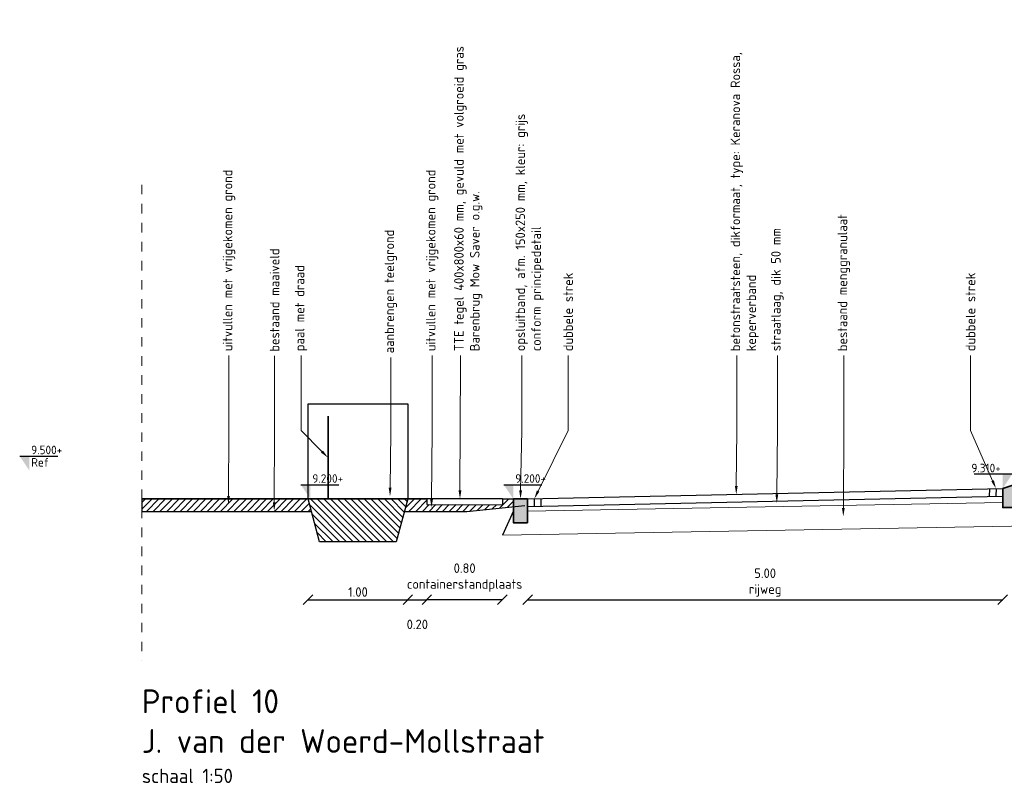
# Model space of a CAD drawing. Header units: metres. Extents: x 133 to 690, y 59 to 257.
# Tile 60 of 84: x 540 to 550, y 88 to 96. Entities that reach past the tile are written whole.
import ezdxf
from ezdxf import colors
from ezdxf.entities.mleader import LeaderData, LeaderLine
from ezdxf.enums import TextEntityAlignment as Align
from ezdxf.math import Vec2, Vec3

# ---------------------------------------------------------------- set-up
doc = ezdxf.new("R2010")
doc.units = ezdxf.units.M
doc.header["$LTSCALE"] = 0.05
doc.linetypes.add('HIDDEN', pattern=[9.525, 6.35, -3.175])
doc.linetypes.add('XX-AFBREEK', pattern=[7, 4, -1, 1, -1])
doc.layers.add('B-WE-GW-BESTAAND-MAAIVELD-GD', color=253, linetype='GW-MAAIVELD')
doc.layers.add('TM00_MAATVOERING', color=1, linetype='Continuous')
for name, color, linetype, lineweight in [('B-WE-GW-MENGGRANULAAT-BOUWEG-A-200', 253, 'Continuous', 18), ('N-WE-GR-HAAG-GD', 90, 'GR-HAAG1', 30), ('N-WE-GW-GRONDWERKLIJN-GD', 1, 'Continuous', 30), ('N-WE-GW-MAAIVELD-GD', 90, 'HIDDEN', 35), ('N-WE-GW-SROND-AANVULLEN-AD-50', 11, 'Continuous', 18), ('N-WE-GW-TEELGROND-AD-50', 11, 'Continuous', 18), ('N-WE-IE-TERREINAFSCHEIDING_KUNSTMATIG_RASTERHEKWERK-G', 4, 'IE-TERREINAFSCHEIDING-KUNSTMATIG-OPEN', 35), ('N-WE-VH-KANTOPSLUITING-A', 253, 'Continuous', 35), ('N-WE-VH-KANTOPSLUITING-G', 3, 'Continuous', 35), ('N-WE-VH-VERHARDING_ASFALT-GD', 1, 'Continuous', 15), ('N-WE-VH-VERHARDING_BETONSTRAATSTEEN-GD', 2, 'Continuous', 25), ('N-WE-VH-VERHARDING_TEGEL-GD', 2, 'Continuous', 25), ('X-XX-AL-AANPIJLING-T18', 10, 'Continuous', 15), ('X-XX-AL-AFBREEKLIJN-G', 7, 'XX-AFBREEK', 20), ('X-XX-AL-PEILMAAT-SD', 7, 'Continuous', 25), ('X-XX-AL-T18', 10, 'Continuous', 15)]:
    doc.layers.add(name, color=color, linetype=linetype, lineweight=lineweight)
doc.layers.add('TL00_HULPLAAG', color=211, linetype='Continuous', plot=False)
doc.styles.add('NLCS-ISO', font='NLCS-ISO.ttf')
doc.styles.add('NLCS-ISO-M50-T18', font='NLCS-ISO.ttf', dxfattribs={"height": 0.09})
doc.styles.add('NLCS-ISO-M50-T25', font='NLCS-ISO.ttf', dxfattribs={"height": 0.125})
doc.linetypes.add('GR-HAAG1', pattern='A,6,[176,NLCS.SHX,S=0.125,R=0,X=0,Y=0],-2', length=8)
doc.linetypes.add('GW-MAAIVELD', pattern='A,12,[40,NLCS.SHX,S=1,R=0,X=0,Y=-0.5],12', length=24)
doc.linetypes.add('IE-TERREINAFSCHEIDING-KUNSTMATIG-OPEN', pattern='A,7,-1.5,[67,NLCS.SHX,S=0.75,R=0,X=0,Y=0],-1.5', length=10)
doc.dimstyles.new('NLCS RODOR-DIM-050', dxfattribs={"dimscale": 0.05, "dimtxt": 2, "dimasz": 2, "dimexe": 1.25, "dimexo": 0.625, "dimtad": 1, "dimzin": 1, "dimdsep": 46, "dimtxsty": 'NLCS-ISO', "dimblk": 'OBLIQUE', "dimcen": 0, "dimse1": 1, "dimse2": 1, "dimclrd": 256, "dimclre": 1, "dimclrt": 256, "dimadec": 0, "dimazin": 0, "dimtfac": 1, "dimtmove": 2, "dimatfit": 3, "dimfxl": 1, "dimtolj": 1, "dimtzin": 0, "dimlwd": -1, "dimlwe": -1, "dimarcsym": 0})
pattern_1 = [(45, (0, 0), (-0.035355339, 0.035355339), [])]

# ---------------------------------------------------------------- blocks, each defined once
blk = doc.blocks.new('SAL-PEILMAAT_INFRACAD_R01-SOD')
blk.add_line((-2, 3), (6, 3))
blk.add_solid([(-2, 3), (0, 3), (0, 0)])
at = {"style": 'NLCS-ISO'}
for tag, p in [('...', (0.4, 3.4)), ('REF', (0.4, 0.8))]:
    blk.add_attdef(tag, p, '', height=1.8, dxfattribs=at)
blk = doc.blocks.new('Geleideband 5 20x25')
at = {"layer": 'N-WE-VH-KANTOPSLUITING-A'}
h = blk.add_hatch(color=253, dxfattribs=at)
h.dxf.hatch_style = 1
h.paths.add_polyline_path([(0.2, -0.2), (0, -0.2), (0, 0), (0.15, 0.05), (0.2, 0.05)])
at = {"layer": 'N-WE-VH-KANTOPSLUITING-G', "flags": 128}
blk.add_lwpolyline([(0.2, -0.2), (0, -0.2), (0, 0), (0.15, 0.05), (0.2, 0.05)], close=True, dxfattribs=at)
blk = doc.blocks.new('Opsluitband 15x25')
at = {"layer": 'N-WE-VH-KANTOPSLUITING-A'}
h = blk.add_hatch(color=253, dxfattribs=at)
h.dxf.hatch_style = 1
h.paths.add_polyline_path([(0, -0.25), (0, 0), (0.15, 0), (0.15, -0.25)])
at = {"layer": 'N-WE-VH-KANTOPSLUITING-G', "flags": 128}
blk.add_lwpolyline([(0, -0.25), (0, 0), (0.15, 0), (0.15, -0.25)], close=True, dxfattribs=at)
blk = doc.blocks.new('SAL-PEILMAAT_INFRACAD_H01-SOD')
blk.add_line((-2, 3), (6, 3))
blk.add_solid([(-2, 3), (0, 3), (0, 0)])
at = {"style": 'NLCS-ISO'}
blk.add_attdef('...', (0.4, 3.4), '', height=1.8, dxfattribs=at)
blk = doc.blocks.new('SAL-PEILMAAT_INFRACAD_H03-SOD')
blk.add_line((2, 3), (-6, 3))
blk.add_solid([(2, 3), (0, 3), (0, 0)])
at = {"style": 'NLCS-ISO'}
blk.add_attdef('...', text='', height=1.8, dxfattribs=at).set_placement((-0.4, 3.4), align=Align.RIGHT)
blk = doc.blocks.new('_Oblique')
at = {"color": 0, "linetype": 'ByBlock', "lineweight": -2}
blk.add_line((-0.5, -0.5), (0.5, 0.5), dxfattribs=at)
blk = doc.blocks.new('*D145')
at = {"layer": 'Defpoints', "color": 0, "transparency": 16777216}
for p in [(542.981, 91.057), (544.029, 91.057), (544.029, 89.999)]:
    blk.add_point(p, dxfattribs=at)
at = {"layer": 'TM00_MAATVOERING', "transparency": 16777216}
blk.add_line((542.981, 89.999), (544.029, 89.999), dxfattribs=at)
at = {"layer": 'TM00_MAATVOERING', "transparency": 16777216, "xscale": 0.1, "yscale": 0.1, "zscale": 0.1, "rotation": 180}
blk.add_blockref('_Oblique', (542.981, 89.999), dxfattribs=at)
at = {"layer": 'TM00_MAATVOERING', "transparency": 16777216, "xscale": 0.1, "yscale": 0.1, "zscale": 0.1}
blk.add_blockref('_Oblique', (544.029, 89.999), dxfattribs=at)
at = {"layer": 'TM00_MAATVOERING', "transparency": 16777216, "insert": (543.505, 90.08), "char_height": 0.1, "attachment_point": 5, "style": 'NLCS-ISO'}
blk.add_mtext('\\A1;1.00', dxfattribs=at)
blk = doc.blocks.new('*D146')
at = {"layer": 'Defpoints', "color": 0, "transparency": 16777216}
for p in [(544.029, 91.057), (544.229, 91.057), (544.229, 89.999)]:
    blk.add_point(p, dxfattribs=at)
at = {"layer": 'TM00_MAATVOERING', "transparency": 16777216}
blk.add_line((544.029, 89.999), (544.229, 89.999), dxfattribs=at)
at = {"layer": 'TM00_MAATVOERING', "transparency": 16777216, "xscale": 0.1, "yscale": 0.1, "zscale": 0.1, "rotation": 180}
blk.add_blockref('_Oblique', (544.029, 89.999), dxfattribs=at)
at = {"layer": 'TM00_MAATVOERING', "transparency": 16777216, "xscale": 0.1, "yscale": 0.1, "zscale": 0.1}
blk.add_blockref('_Oblique', (544.229, 89.999), dxfattribs=at)
at = {"layer": 'TM00_MAATVOERING', "transparency": 16777216, "insert": (544.129, 89.74), "char_height": 0.1, "attachment_point": 5, "style": 'NLCS-ISO'}
blk.add_mtext('\\A1;0.20', dxfattribs=at)
blk = doc.blocks.new('*D147')
at = {"layer": 'Defpoints', "color": 0, "transparency": 16777216}
for p in [(544.229, 91.057), (545.023, 91.057), (544.229, 89.999)]:
    blk.add_point(p, dxfattribs=at)
at = {"layer": 'TM00_MAATVOERING', "transparency": 16777216}
blk.add_line((545.023, 89.999), (544.229, 89.999), dxfattribs=at)
at = {"layer": 'TM00_MAATVOERING', "transparency": 16777216, "xscale": 0.1, "yscale": 0.1, "zscale": 0.1, "rotation": 180}
blk.add_blockref('_Oblique', (544.229, 89.999), dxfattribs=at)
at = {"layer": 'TM00_MAATVOERING', "transparency": 16777216, "xscale": 0.1, "yscale": 0.1, "zscale": 0.1}
blk.add_blockref('_Oblique', (545.023, 89.999), dxfattribs=at)
at = {"layer": 'TM00_MAATVOERING', "transparency": 16777216, "insert": (544.626, 90.232), "char_height": 0.1, "attachment_point": 5, "style": 'NLCS-ISO'}
blk.add_mtext('\\A1;0.80\\Pcontainerstandplaats', dxfattribs=at)
blk = doc.blocks.new('*D148')
at = {"layer": 'Defpoints', "color": 0, "transparency": 16777216}
for p in [(550.28, 91.167), (545.288, 91.057), (550.28, 89.999)]:
    blk.add_point(p, dxfattribs=at)
at = {"layer": 'TM00_MAATVOERING', "transparency": 16777216}
blk.add_line((545.288, 89.999), (550.28, 89.999), dxfattribs=at)
at = {"layer": 'TM00_MAATVOERING', "transparency": 16777216, "xscale": 0.1, "yscale": 0.1, "zscale": 0.1, "rotation": 180}
blk.add_blockref('_Oblique', (545.288, 89.999), dxfattribs=at)
at = {"layer": 'TM00_MAATVOERING', "transparency": 16777216, "xscale": 0.1, "yscale": 0.1, "zscale": 0.1}
blk.add_blockref('_Oblique', (550.28, 89.999), dxfattribs=at)
at = {"layer": 'TM00_MAATVOERING', "transparency": 16777216, "insert": (547.784, 90.179), "char_height": 0.1, "attachment_point": 5, "style": 'NLCS-ISO'}
blk.add_mtext('\\A1;5.00\\Prijweg', dxfattribs=at)

msp = doc.modelspace()

# ---------------------------------------------------------------- hatches: boundary and pattern name
at = {"layer": 'N-WE-GW-SROND-AANVULLEN-AD-50'}
h = msp.add_hatch(dxfattribs=at)
h.set_pattern_fill('AGW-WERK_AANVULLEN', color=256, scale=0.01, pattern_type=2)
h.set_pattern_definition(pattern_1)
h.paths.add_polyline_path([(542.981, 91.057), (541.234, 91.057), (541.234, 90.927), (543.016, 90.927)])
h = msp.add_hatch(dxfattribs=at)
h.set_pattern_fill('AGW-WERK_AANVULLEN', color=256, scale=0.01, pattern_type=2)
h.set_pattern_definition(pattern_1)
h.paths.add_polyline_path([(545.138, 90.975), (545.138, 91.057), (545.023, 91.057), (545.023, 90.997), (544.229, 90.998), (544.229, 91.057), (544.029, 91.057), (543.994, 90.927), (544.65, 90.927)])
at = {"layer": 'N-WE-GW-TEELGROND-AD-50'}
h = msp.add_hatch(dxfattribs=at)
h.set_pattern_fill('AGW-WERK_AANVULLEN', color=256, scale=0.01, angle=90, pattern_type=2)
h.set_pattern_definition([(135, (0, 0), (-0.035355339, -0.035355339), [])])
h.paths.add_polyline_path([(544.029, 91.057), (542.981, 91.057), (543.016, 90.927), (543.102, 90.607), (543.908, 90.607)])

# ---------------------------------------------------------------- linework, layer by layer
at = {"flags": 128}
for points in [[(545.023, 91.057), (545.023, 90.997)], [(545.023, 91.057), (545.138, 91.057)], [(545.138, 90.932), (545.024, 90.677)]]:
    msp.add_lwpolyline(points, dxfattribs=at)
at = {"layer": 'B-WE-GW-BESTAAND-MAAIVELD-GD', "flags": 128}
for points in [[(544.65, 90.927), (545.26, 90.987)], [(541.234, 90.927), (543.016, 90.927)], [(543.994, 90.927), (544.65, 90.927)]]:
    msp.add_lwpolyline(points, dxfattribs=at)
at = {"layer": 'B-WE-GW-MENGGRANULAAT-BOUWEG-A-200', "flags": 128}
msp.add_lwpolyline([(545.024, 90.677), (550.767, 90.777)], dxfattribs=at)
at = {"layer": 'N-WE-GR-HAAG-GD'}
msp.add_lwpolyline([(542.981, 91.057), (542.981, 92.057), (544.029, 92.057), (544.029, 91.057)], dxfattribs=at)
at = {"layer": 'N-WE-GW-GRONDWERKLIJN-GD'}
msp.add_line((544.029, 91.057), (543.908, 90.607), dxfattribs=at)
at = {"layer": 'N-WE-GW-GRONDWERKLIJN-GD', "flags": 128}
msp.add_lwpolyline([(543.908, 90.607), (543.102, 90.607), (542.981, 91.057)], dxfattribs=at)
at = {"layer": 'N-WE-GW-MAAIVELD-GD', "linetype": 'GW-MAAIVELD', "flags": 128}
for points in [[(541.234, 91.057), (544.029, 91.057)], [(544.029, 91.057), (544.229, 91.057)]]:
    msp.add_lwpolyline(points, dxfattribs=at)
at = {"layer": 'N-WE-IE-TERREINAFSCHEIDING_KUNSTMATIG_RASTERHEKWERK-G'}
msp.add_lwpolyline([(543.191, 91.057), (543.191, 91.926)], dxfattribs=at)
at = {"layer": 'N-WE-VH-VERHARDING_ASFALT-GD', "flags": 128}
msp.add_lwpolyline([(545.288, 90.928), (550.28, 91.02)], dxfattribs=at)
at = {"layer": 'N-WE-VH-VERHARDING_BETONSTRAATSTEEN-GD'}
for p, q in [((545.288, 91.057), (550.28, 91.167)), ((545.286, 90.977), (550.278, 91.087))]:
    msp.add_line(p, q, dxfattribs=at)
at = {"layer": 'N-WE-VH-VERHARDING_BETONSTRAATSTEEN-GD', "flags": 128}
for points in [[(550.14, 91.164), (550.138, 91.084)], [(550.21, 91.166), (550.208, 91.086)], [(550.28, 91.167), (550.278, 91.087)], [(545.358, 91.059), (545.356, 90.979)], [(545.428, 91.06), (545.426, 90.98)]]:
    msp.add_lwpolyline(points, dxfattribs=at)
at = {"layer": 'N-WE-VH-VERHARDING_TEGEL-GD'}
msp.add_lwpolyline([(545.023, 91.057), (544.229, 91.057), (544.229, 90.998), (545.023, 90.997)], dxfattribs=at)
at = {"layer": 'TL00_HULPLAAG', "flags": 128}
msp.add_lwpolyline([(542.981, 91.057), (541.234, 91.057), (541.234, 90.927), (543.016, 90.927)], close=True, dxfattribs=at)
at = {"layer": 'X-XX-AL-AFBREEKLIJN-G', "ltscale": 0.5, "flags": 128}
msp.add_lwpolyline([(541.234, 94.357), (541.234, 89.357)], dxfattribs=at)

# ---------------------------------------------------------------- block references
at = {"layer": 'N-WE-VH-KANTOPSLUITING-A'}
msp.add_blockref('Geleideband 5 20x25', (550.28, 91.167), dxfattribs=at)
at = {"layer": 'N-WE-VH-KANTOPSLUITING-A', "xscale": -1}
msp.add_blockref('Opsluitband 15x25', (545.288, 91.057), dxfattribs=at)
at = {"layer": 'X-XX-AL-PEILMAAT-SD', "xscale": 0.05, "yscale": 0.05, "zscale": 0.05}
for name, p, values in [('SAL-PEILMAAT_INFRACAD_R01-SOD', (540.051, 91.357), {'...': '9.500+', 'REF': 'Ref'}), ('SAL-PEILMAAT_INFRACAD_H03-SOD', (550.28, 91.167), {'...': '9.310+'}), ('SAL-PEILMAAT_INFRACAD_H01-SOD', (543.006, 91.057), {'...': '9.200+'}), ('SAL-PEILMAAT_INFRACAD_H01-SOD', (545.138, 91.057), {'...': '9.200+'})]:
    msp.add_blockref(name, p, dxfattribs=at).add_auto_attribs(values)

# ---------------------------------------------------------------- texts
at = {"layer": 'X-XX-AL-T18', "insert": (541.234, 89.057), "char_height": 0.25, "width": 5.84136, "attachment_point": 1, "style": 'NLCS-ISO-M50-T18'}
msp.add_mtext('{\\C4;Profiel 10\\PJ. van der Woerd-Mollstraat\\P\\H0.6x;\\C3;schaal 1:50}', dxfattribs=at)

# ---------------------------------------------------------------- dimensions: what is measured, and where the dimension line sits
at = {"layer": 'TM00_MAATVOERING'}
for base, p1, p2, text, picture, middle in [((550.28, 89.999), (545.288, 91.057), (550.28, 91.167), '5.00\\Prijweg', '*D148', (547.784, 90.179)), ((544.029, 89.999), (542.981, 91.057), (544.029, 91.057), '1.00', '*D145', (543.505, 90.08))]:
    dim = msp.add_linear_dim(base=base, p1=p1, p2=p2, text=text, dimstyle='NLCS RODOR-DIM-050', dxfattribs=at)
    dim.commit()
    dim.dimension.update_dxf_attribs({"geometry": picture, "text_midpoint": middle})
dim = msp.add_linear_dim(base=(544.229, 89.999), p1=(545.023, 91.057), p2=(544.229, 91.057), text='0.80\\Pcontainerstandplaats', dimstyle='NLCS RODOR-DIM-050', dxfattribs=at)
dim.commit()
dim.dimension.update_dxf_attribs({"geometry": '*D147', "text_midpoint": (544.626, 90.232), "dimtype": 160})
dim = msp.add_linear_dim(base=(544.229, 89.999), p1=(544.029, 91.057), p2=(544.229, 91.057), dimstyle='NLCS RODOR-DIM-050', dxfattribs=at)
dim.commit()
dim.dimension.update_dxf_attribs({"geometry": '*D146', "text_midpoint": (544.129, 89.74)})

# ---------------------------------------------------------------- leaders
at = {"layer": 'X-XX-AL-AANPIJLING-T18'}
ml = msp.add_multileader_mtext('Standard', dxfattribs=at)
ml.set_content('{\\C2;uitvullen met vrijgekomen grond}', color=256, style='NLCS-ISO-M50-T25')
ml.set_leader_properties(color=256, linetype='ByLayer', lineweight=-1)
ml.build(insert=Vec2(0, 0))
ml.multileader.update_dxf_attribs({"text_right_attachment_type": 5, "dogleg_length": 0.045, "arrow_head_size": 0.09})
ctx = ml.context
ctx.base_point, ctx.char_height, ctx.arrow_head_size, ctx.landing_gap_size, ctx.plane_origin, ctx.plane_x_axis, ctx.plane_y_axis = Vec3(542.15, 92.564), 0.1, 0.09, 0.045, Vec3(542.15, 88.991), Vec3(0, 1), Vec3(-1, 0)
ctx.right_attachment = 5
notes = []
notes.append((ctx, [(0, (1, 1, 0), (542.15, 92.474), (0, 1), 0.09, [(0, [(542.144, 91), (542.15, 91.775)], 0, [])])]))
ctx.mtext.insert, ctx.mtext.text_direction, ctx.mtext.rotation, ctx.mtext.width, ctx.mtext.flow_direction = Vec3(542.085, 92.609), Vec3(0, 1), 1.570796, 3.48189, 5
ml = msp.add_multileader_mtext('Standard', dxfattribs=at)
ml.set_content('{\\C2;bestaand maaiveld}', color=256, style='NLCS-ISO-M50-T25')
ml.set_leader_properties(color=256, linetype='ByLayer', lineweight=-1)
ml.build(insert=Vec2(0, 0))
ml.multileader.update_dxf_attribs({"text_right_attachment_type": 5, "dogleg_length": 0.045, "arrow_head_size": 0.09})
ctx = ml.context
ctx.base_point, ctx.char_height, ctx.arrow_head_size, ctx.landing_gap_size, ctx.plane_origin, ctx.plane_x_axis, ctx.plane_y_axis = Vec3(542.629, 92.559), 0.1, 0.09, 0.045, Vec3(542.629, 88.986), Vec3(0, 1), Vec3(-1, 0)
ctx.right_attachment = 5
notes.append((ctx, [(0, (1, 1, 0), (542.629, 92.469), (0, 1), 0.09, [(0, [(542.625, 90.931), (542.629, 91.77)], 0, [])])]))
ctx.mtext.insert, ctx.mtext.text_direction, ctx.mtext.rotation, ctx.mtext.width, ctx.mtext.flow_direction = Vec3(542.579, 92.604), Vec3(0, 1), 1.570796, 3.48189, 5
ml = msp.add_multileader_mtext('Standard', dxfattribs=at)
ml.set_content('{\\C2;uitvullen met vrijgekomen grond}', color=256, style='NLCS-ISO-M50-T25')
ml.set_leader_properties(color=256, linetype='ByLayer', lineweight=-1)
ml.build(insert=Vec2(0, 0))
ml.multileader.update_dxf_attribs({"text_right_attachment_type": 5, "dogleg_length": 0.045, "arrow_head_size": 0.09})
ctx = ml.context
ctx.base_point, ctx.char_height, ctx.arrow_head_size, ctx.landing_gap_size, ctx.plane_origin, ctx.plane_x_axis, ctx.plane_y_axis = Vec3(544.285, 92.564), 0.1, 0.09, 0.045, Vec3(544.285, 88.991), Vec3(0, 1), Vec3(-1, 0)
ctx.right_attachment = 5
notes.append((ctx, [(0, (1, 1, 0), (544.285, 92.474), (0, 1), 0.09, [(0, [(544.278, 90.966), (544.285, 91.775)], 0, [])])]))
ctx.mtext.insert, ctx.mtext.text_direction, ctx.mtext.rotation, ctx.mtext.width, ctx.mtext.flow_direction = Vec3(544.22, 92.609), Vec3(0, 1), 1.570796, 3.48189, 5
ml = msp.add_multileader_mtext('Standard', dxfattribs=at)
ml.set_content('{\\C2;TTE tegel 400x800x60 mm, gevuld met volgroeid gras\\PBarenbrug Mow Saver o.g.w.}', color=256, style='NLCS-ISO-M50-T25')
ml.set_leader_properties(color=256, linetype='ByLayer', lineweight=-1)
ml.build(insert=Vec2(0, 0))
ml.multileader.update_dxf_attribs({"text_right_attachment_type": 5, "dogleg_length": 0.045, "arrow_head_size": 0.09})
ctx = ml.context
ctx.base_point, ctx.char_height, ctx.arrow_head_size, ctx.landing_gap_size, ctx.plane_origin, ctx.plane_x_axis, ctx.plane_y_axis = Vec3(544.581, 92.564), 0.1, 0.09, 0.045, Vec3(544.581, 88.991), Vec3(0, 1), Vec3(-1, 0)
ctx.right_attachment = 5
notes.append((ctx, [(0, (1, 1, 0), (544.581, 92.474), (0, 1), 0.09, [(0, [(544.577, 91.057), (544.581, 92.474)], 0, [])])]))
ctx.mtext.insert, ctx.mtext.text_direction, ctx.mtext.rotation, ctx.mtext.width, ctx.mtext.flow_direction = Vec3(544.516, 92.609), Vec3(0, 1), 1.570796, 3.48189, 5
ml = msp.add_multileader_mtext('Standard', dxfattribs=at)
ml.set_content('{\\C2;opsluitband, afm. 150x250 mm, kleur: grijs \\Pconform principedetail}', color=256, style='NLCS-ISO-M50-T25')
ml.set_leader_properties(color=256, linetype='ByLayer', lineweight=-1)
ml.build(insert=Vec2(0, 0))
ml.multileader.update_dxf_attribs({"text_right_attachment_type": 5, "dogleg_length": 0.045, "arrow_head_size": 0.09})
ctx = ml.context
ctx.base_point, ctx.char_height, ctx.arrow_head_size, ctx.landing_gap_size, ctx.plane_origin, ctx.plane_x_axis, ctx.plane_y_axis = Vec3(545.226, 92.564), 0.1, 0.09, 0.045, Vec3(545.226, 88.991), Vec3(0, 1), Vec3(-1, 0)
ctx.right_attachment = 5
notes.append((ctx, [(0, (1, 1, 0), (545.226, 92.474), (0, 1), 0.09, [(0, [(545.213, 91.057), (545.226, 91.775)], 0, [])])]))
ctx.mtext.insert, ctx.mtext.text_direction, ctx.mtext.rotation, ctx.mtext.width, ctx.mtext.flow_direction = Vec3(545.161, 92.609), Vec3(0, 1), 1.570796, 3.48189, 5
ml = msp.add_multileader_mtext('Standard', dxfattribs=at)
ml.set_content('{\\C2;dubbele strek}', color=256, style='NLCS-ISO-M50-T25')
ml.set_leader_properties(color=256, linetype='ByLayer', lineweight=-1)
ml.build(insert=Vec2(0, 0))
ml.multileader.update_dxf_attribs({"text_right_attachment_type": 5, "dogleg_length": 0.045, "arrow_head_size": 0.09})
ctx = ml.context
ctx.base_point, ctx.char_height, ctx.arrow_head_size, ctx.landing_gap_size, ctx.plane_origin, ctx.plane_x_axis, ctx.plane_y_axis = Vec3(545.714, 92.564), 0.1, 0.09, 0.045, Vec3(545.714, 88.991), Vec3(0, 1), Vec3(-1, 0)
ctx.right_attachment = 5
notes.append((ctx, [(0, (1, 1, 0), (545.714, 92.474), (0, 1), 0.09, [(0, [(545.358, 91.059), (545.714, 91.775)], 0, [])])]))
ctx.mtext.insert, ctx.mtext.text_direction, ctx.mtext.rotation, ctx.mtext.width, ctx.mtext.flow_direction = Vec3(545.664, 92.609), Vec3(0, 1), 1.570796, 3.48189, 5
ml = msp.add_multileader_mtext('Standard', dxfattribs=at)
ml.set_content('{\\C2;betonstraatsteen, dikformaat, type: Keranova Rossa, keperverband}', color=256, style='NLCS-ISO-M50-T25')
ml.set_leader_properties(color=256, linetype='ByLayer', lineweight=-1)
ml.build(insert=Vec2(0, 0))
ml.multileader.update_dxf_attribs({"text_right_attachment_type": 5, "dogleg_length": 0.045, "arrow_head_size": 0.09})
ctx = ml.context
ctx.base_point, ctx.char_height, ctx.arrow_head_size, ctx.landing_gap_size, ctx.plane_origin, ctx.plane_x_axis, ctx.plane_y_axis = Vec3(547.486, 92.564), 0.1, 0.09, 0.045, Vec3(547.486, 88.991), Vec3(0, 1), Vec3(-1, 0)
ctx.right_attachment = 5
notes.append((ctx, [(0, (1, 1, 0), (547.486, 92.474), (0, 1), 0.09, [(0, [(547.48, 91.105), (547.486, 91.775)], 0, [])])]))
ctx.mtext.insert, ctx.mtext.text_direction, ctx.mtext.rotation, ctx.mtext.width, ctx.mtext.flow_direction = Vec3(547.421, 92.609), Vec3(0, 1), 1.570796, 3.48189, 5
ml = msp.add_multileader_mtext('Standard', dxfattribs=at)
ml.set_content('{\\C2;straatlaag, dik 50 mm}', color=256, style='NLCS-ISO-M50-T25')
ml.set_leader_properties(color=256, linetype='ByLayer', lineweight=-1)
ml.build(insert=Vec2(0, 0))
ml.multileader.update_dxf_attribs({"text_right_attachment_type": 5, "dogleg_length": 0.045, "arrow_head_size": 0.09})
ctx = ml.context
ctx.base_point, ctx.char_height, ctx.arrow_head_size, ctx.landing_gap_size, ctx.plane_origin, ctx.plane_x_axis, ctx.plane_y_axis = Vec3(547.912, 92.564), 0.1, 0.09, 0.045, Vec3(547.912, 88.991), Vec3(0, 1), Vec3(-1, 0)
ctx.right_attachment = 5
notes.append((ctx, [(0, (1, 1, 0), (547.912, 92.474), (0, 1), 0.09, [(0, [(547.906, 91.016), (547.912, 91.775)], 0, [])])]))
ctx.mtext.insert, ctx.mtext.text_direction, ctx.mtext.rotation, ctx.mtext.width, ctx.mtext.flow_direction = Vec3(547.847, 92.609), Vec3(0, 1), 1.570796, 3.48189, 5
ml = msp.add_multileader_mtext('Standard', dxfattribs=at)
ml.set_content('{\\C2;bestaand menggranulaat}', color=256, style='NLCS-ISO-M50-T25')
ml.set_leader_properties(color=256, linetype='ByLayer', lineweight=-1)
ml.build(insert=Vec2(0, 0))
ml.multileader.update_dxf_attribs({"text_right_attachment_type": 5, "dogleg_length": 0.045, "arrow_head_size": 0.09})
ctx = ml.context
ctx.base_point, ctx.char_height, ctx.arrow_head_size, ctx.landing_gap_size, ctx.plane_origin, ctx.plane_x_axis, ctx.plane_y_axis = Vec3(548.611, 92.564), 0.1, 0.09, 0.045, Vec3(548.611, 88.991), Vec3(0, 1), Vec3(-1, 0)
ctx.right_attachment = 5
notes.append((ctx, [(0, (1, 1, 0), (548.611, 92.474), (0, 1), 0.09, [(0, [(548.605, 90.874), (548.611, 91.775)], 0, [])])]))
ctx.mtext.insert, ctx.mtext.text_direction, ctx.mtext.rotation, ctx.mtext.width, ctx.mtext.flow_direction = Vec3(548.546, 92.609), Vec3(0, 1), 1.570796, 3.48189, 5
ml = msp.add_multileader_mtext('Standard', dxfattribs=at)
ml.set_content('{\\C2;dubbele strek}', color=256, style='NLCS-ISO-M50-T25')
ml.set_leader_properties(color=256, linetype='ByLayer', lineweight=-1)
ml.build(insert=Vec2(0, 0))
ml.multileader.update_dxf_attribs({"text_right_attachment_type": 5, "dogleg_length": 0.045, "arrow_head_size": 0.09})
ctx = ml.context
ctx.base_point, ctx.char_height, ctx.arrow_head_size, ctx.landing_gap_size, ctx.plane_origin, ctx.plane_x_axis, ctx.plane_y_axis = Vec3(549.942, 92.564), 0.1, 0.09, 0.045, Vec3(549.942, 88.991), Vec3(0, 1), Vec3(-1, 0)
ctx.right_attachment = 5
notes.append((ctx, [(0, (1, 1, 0), (549.942, 92.474), (0, 1), 0.09, [(0, [(550.21, 91.166), (549.942, 91.775)], 0, [])])]))
ctx.mtext.insert, ctx.mtext.text_direction, ctx.mtext.rotation, ctx.mtext.width, ctx.mtext.flow_direction = Vec3(549.892, 92.609), Vec3(0, 1), 1.570796, 3.48189, 5
ml = msp.add_multileader_mtext('Standard', dxfattribs=at)
ml.set_content('{\\C2;paal met draad}', color=256, style='NLCS-ISO-M50-T25')
ml.set_leader_properties(color=256, linetype='ByLayer', lineweight=-1)
ml.build(insert=Vec2(0, 0))
ml.multileader.update_dxf_attribs({"text_right_attachment_type": 5, "dogleg_length": 0.045, "arrow_head_size": 0.09})
ctx = ml.context
ctx.base_point, ctx.char_height, ctx.arrow_head_size, ctx.landing_gap_size, ctx.plane_origin, ctx.plane_x_axis, ctx.plane_y_axis = Vec3(542.907, 92.564), 0.1, 0.09, 0.045, Vec3(542.907, 88.991), Vec3(0, 1), Vec3(-1, 0)
ctx.right_attachment = 5
notes.append((ctx, [(0, (1, 1, 0), (542.907, 92.474), (0, 1), 0.09, [(0, [(543.191, 91.491), (542.907, 91.775)], 0, [])])]))
ctx.mtext.insert, ctx.mtext.text_direction, ctx.mtext.rotation, ctx.mtext.width, ctx.mtext.flow_direction = Vec3(542.842, 92.609), Vec3(0, 1), 1.570796, 3.01084, 5
ml = msp.add_multileader_mtext('Standard', dxfattribs=at)
ml.set_content('{\\C2;aanbrengen teelgrond}', color=256, style='NLCS-ISO-M50-T25')
ml.set_leader_properties(color=256, linetype='ByLayer', lineweight=-1)
ml.build(insert=Vec2(0, 0))
ml.multileader.update_dxf_attribs({"text_right_attachment_type": 5, "dogleg_length": 0.045, "arrow_head_size": 0.09})
ctx = ml.context
ctx.base_point, ctx.char_height, ctx.arrow_head_size, ctx.landing_gap_size, ctx.plane_origin, ctx.plane_x_axis, ctx.plane_y_axis = Vec3(543.85, 92.543), 0.1, 0.09, 0.045, Vec3(543.85, 88.97), Vec3(0, 1), Vec3(-1, 0)
ctx.right_attachment = 5
notes.append((ctx, [(0, (1, 1, 0), (543.85, 92.453), (0, 1), 0.09, [(0, [(543.842, 91.085), (543.85, 91.754)], 0, [])])]))
ctx.mtext.insert, ctx.mtext.text_direction, ctx.mtext.rotation, ctx.mtext.width, ctx.mtext.flow_direction = Vec3(543.785, 92.588), Vec3(0, 1), 1.570796, 3.01084, 5
for ctx, leaders in notes:
    for number, flags, end, landing, length, lines in leaders:
        leader = LeaderData()
        leader.index, (leader.has_last_leader_line, leader.has_dogleg_vector, leader.attachment_direction) = number, flags
        leader.last_leader_point, leader.dogleg_vector, leader.dogleg_length = Vec3(end), Vec3(landing), length
        for number, points, colour, breaks in lines:
            line = LeaderLine()
            line.index, line.vertices, line.color, line.breaks = number, Vec3.list(points), colors.encode_raw_color(colour), breaks
            leader.lines.append(line)
        ctx.leaders.append(leader)

doc.saveas('drawing.dxf')
